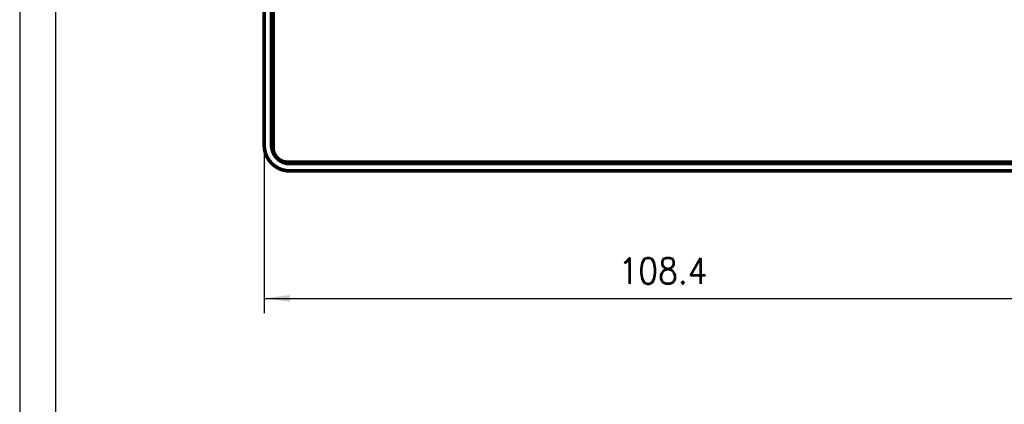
# Model space of a CAD drawing. Header units: inches. Extents: x -832 to -627, y -264 to 26.
# Tile 2 of 23: x -832 to -697, y -115 to -62. Entities that reach past the tile are written whole.
import ezdxf

# ---------------------------------------------------------------- set-up
doc = ezdxf.new("R2010")
doc.units = ezdxf.units.IN
doc.layers.add('1', color=7, linetype='Continuous')
doc.styles.add('CONVERTER_11', font='txt.shx', dxfattribs={"width": 0.9})
doc.dimstyles.new('ME10_DIM_10', dxfattribs={"dimtxt": 3.5, "dimasz": 3.5, "dimexe": 2, "dimexo": 0, "dimgap": 2, "dimtad": 1, "dimdec": 1, "dimdsep": 46, "dimtxsty": 'CONVERTER_11', "dimsah": 1, "dimcen": 0.09, "dimclrd": 2, "dimclre": 2, "dimclrt": 7, "dimadec": 0, "dimazin": 0, "dimtfac": 1, "dimtdec": 4, "dimtix": 1, "dimtmove": 0, "dimatfit": 3, "dimfxl": 1, "dimtolj": 1, "dimtzin": 0, "dimarcsym": 0})

# ---------------------------------------------------------------- blocks, each defined once
blk = doc.blocks.new('Scatola_comando_Climastar__1', base_point=(-798.45, -82.95))
at = {"color": 7, "linetype": 'Continuous', "const_width": 0.5}
for points in [[(-794.7, -5.3, 0.414214), (-798.2, -8.8, 0.414214)], [(-689.8, -8.8, 0.414214), (-693.3, -5.3, 0.414214)], [(-794.7, -6.3, 0.414214), (-797.2, -8.8, 0.414214)], [(-690.8, -8.8, 0.414214), (-693.3, -6.3, 0.414214)], [(-798.2, -79.2, 0.414214), (-794.7, -82.7, 0.414214)], [(-797.2, -79.2, 0.414214), (-794.7, -81.7, 0.414214)], [(-693.3, -81.7, 0.414214), (-690.8, -79.2, 0.414214)], [(-693.3, -82.7, 0.414214), (-689.8, -79.2, 0.414214)]]:
    blk.add_lwpolyline(points, format="xyb", dxfattribs=at)
for points in [[(-693.3, -5.3), (-794.7, -5.3)], [(-794.7, -6.3), (-693.3, -6.3)], [(-798.2, -8.8), (-798.2, -79.2)], [(-797.2, -79.2), (-797.2, -8.8)], [(-690.8, -8.8), (-690.8, -79.2)], [(-689.8, -79.2), (-689.8, -8.8)], [(-760.13, -28.1), (-788.95, -28.1)], [(-788.95, -59.9), (-760.13, -59.9)], [(-693.3, -81.7), (-794.7, -81.7)], [(-794.7, -82.7), (-693.3, -82.7)]]:
    blk.add_lwpolyline(points, dxfattribs=at)
blk = doc.blocks.new('MEMBRANA__2', base_point=(-797.25, -81.75))
at = {"color": 7, "linetype": 'Continuous', "const_width": 0.5}
for points in [[(-797, -8.5), (-797, -79.5)], [(-795, -81.5), (-693, -81.5)]]:
    blk.add_lwpolyline(points, dxfattribs=at)
blk.add_lwpolyline([(-797, -79.5, 0.414214), (-795, -81.5, 0.414214)], format="xyb", dxfattribs=at)
blk = doc.blocks.new('Scatola_Lae__3', base_point=(-798.45, -82.95))
for name, p in [('Scatola_comando_Climastar__1', (-798.45, -82.95)), ('MEMBRANA__2', (-797.25, -81.75))]:
    blk.add_blockref(name, p)
blk = doc.blocks.new('pannello_Comandi_a_muro__4', base_point=(-798.45, -82.95))
blk.add_blockref('Scatola_Lae__3', (-798.45, -82.95))
blk = doc.blocks.new('*D13')
at = {"layer": '1', "color": 2, "linetype": 'Continuous', "transparency": 16777216}
for p, q in [((-798.2, -79.2), (-798.2, -102.09)), ((-689.8, -79.2), (-689.8, -102.09)), ((-798.2, -100.09), (-689.8, -100.09))]:
    blk.add_line(p, q, dxfattribs=at)
at = {"layer": '1', "color": 2, "transparency": 16777216}
for points in [[(-794.7, -99.63), (-794.7, -100.55), (-798.2, -100.09)], [(-693.3, -100.55), (-693.3, -99.63), (-689.8, -100.09)]]:
    blk.add_solid(points, dxfattribs=at)
at = {"layer": '1', "color": 7, "transparency": 16777216, "insert": (-749.82, -98.09), "char_height": 3.5, "attachment_point": 7, "rotation": 0.0001, "line_spacing_factor": 0.60024, "style": 'CONVERTER_11'}
blk.add_mtext('108.4', dxfattribs=at)
blk = doc.blocks.new('A4', base_point=(14.91, -15.38))
at = {"layer": '1', "color": 2, "linetype": 'Continuous'}
blk.add_line((-831.59, 25.84), (-831.59, -264.16), dxfattribs=at)
at = {"layer": '1', "color": 7, "linetype": 'Continuous'}
blk.add_line((-826.71, 20.96), (-826.71, -259.28), dxfattribs=at)
blk = doc.blocks.new('Davanti1', base_point=(-744, -44))
blk.add_blockref('pannello_Comandi_a_muro__4', (-798.45, -82.95))
at = {"layer": '1'}
dim = blk.add_linear_dim(base=(-798.2, -100.09), p1=(-689.8, -79.2), p2=(-798.2, -79.2), dimstyle='ME10_DIM_10', dxfattribs=at)
dim.commit()
dim.dimension.update_dxf_attribs({"geometry": '*D13', "text_midpoint": (-744, -96.34), "text_rotation": 0.0001})

msp = doc.modelspace()

# ---------------------------------------------------------------- block references
for name, p in [('A4', (14.91, -15.38)), ('Davanti1', (-744, -44))]:
    msp.add_blockref(name, p)

doc.saveas('drawing.dxf')
